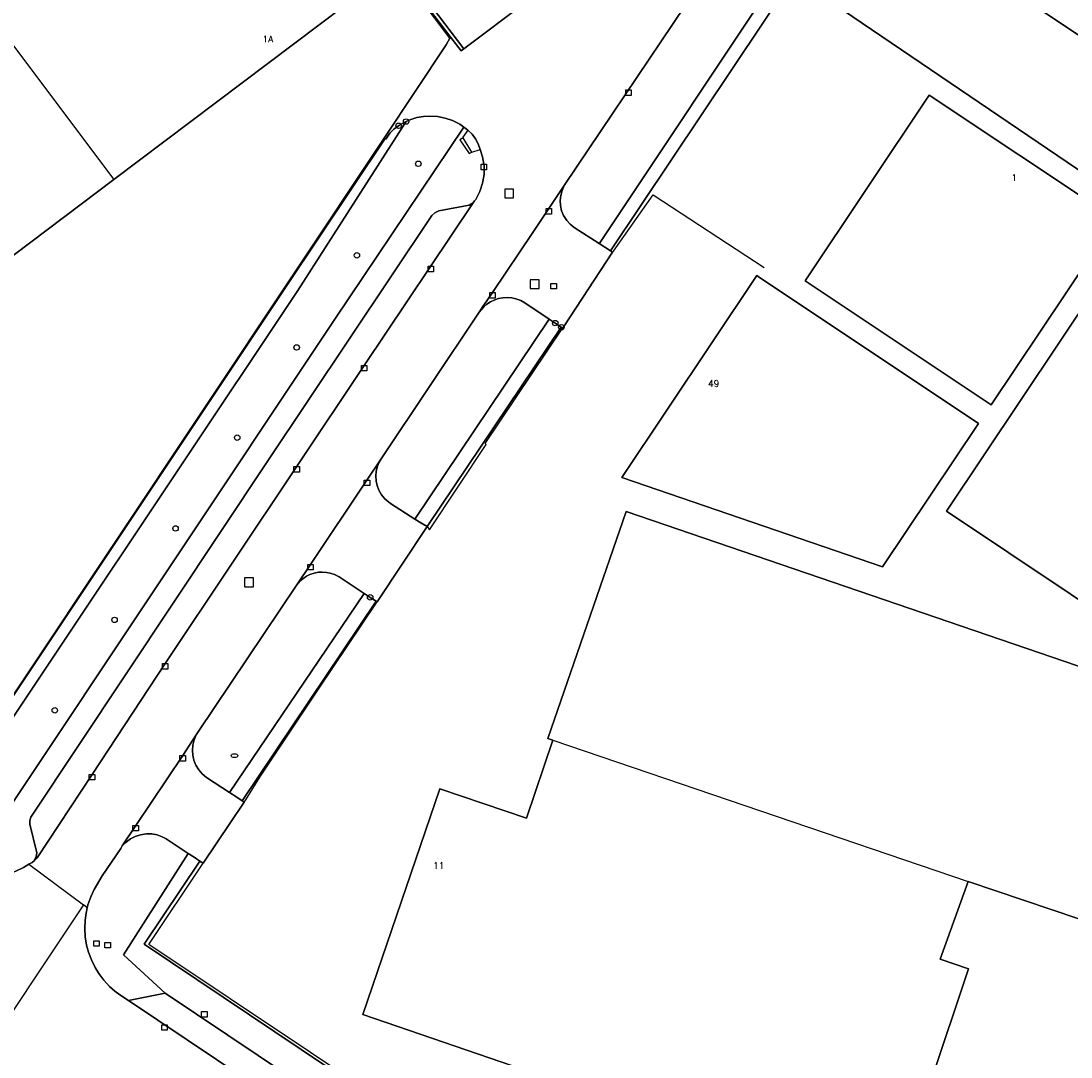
# Model space of a CAD drawing. Header units: metres. Extents: x 108000 to 109000, y 423000 to 423600.
# Tile 68 of 88: x 108719 to 108815, y 423268 to 423363. Entities that reach past the tile are written whole.
import ezdxf

# ---------------------------------------------------------------- set-up
doc = ezdxf.new("R2010")
doc.units = ezdxf.units.M
doc.header["$MEASUREMENT"] = 0
for name, color, linetype in [('brandkraan _ -put', 10, 'Continuous'), ('Erf', 10, 'Continuous'), ('gesloten verharding', 10, 'Continuous'), ('groenvoorziening', 10, 'Continuous'), ('Hek', 10, 'Continuous'), ('Huisnummers', 10, 'Continuous'), ('Inrit', 10, 'Continuous'), ('inspectie- _rioolput', 10, 'Continuous'), ('kolk', 10, 'Continuous'), ('Muur', 10, 'Continuous'), ('onverhard', 10, 'Continuous'), ('open verharding', 10, 'Continuous'), ('pand', 10, 'Continuous'), ('Parkeervlak', 10, 'Continuous'), ('rijbaan lokale weg', 10, 'Continuous'), ('vegetatieobject', 10, 'Continuous'), ('Voetpad', 10, 'Continuous'), ('waterleidingput', 10, 'Continuous'), ('Wegmarkering', 10, 'Continuous')]:
    doc.layers.add(name, color=color, linetype=linetype)
doc.styles.get("Standard").update_dxf_attribs({"font": 'txt.shx'})

msp = doc.modelspace()

# ---------------------------------------------------------------- linework, layer by layer
at = {"layer": 'brandkraan _ -put', "color": 5}
msp.add_ellipse((108738.104, 423295.974), major_axis=(0.3, 0), ratio=0.583333, dxfattribs=at)
at = {"layer": 'Erf', "color": 52, "true_color": 0xd2d200}
for points in [[(108752.881, 423368.177), (108727.053, 423348.677), (108695.19, 423324.62), (108670.919, 423356.72), (108658.95, 423372.55)], [(108742.89, 423338.991), (108751.877, 423352.42), (108751.793, 423352.471), (108757.466, 423360.987), (108757.796, 423361.6), (108757.89, 423361.675), (108752.934, 423368.217)], [(108817.245, 423263.655), (108830.341, 423283.153), (108829.99, 423283.38), (108834.428, 423289.944), (108834.768, 423289.715), (108848.299, 423309.873), (108848.449, 423309.771), (108849.462, 423311.208), (108848.53, 423311.86), (108851.453, 423315.83), (108851.534, 423315.771), (108851.925, 423315.483), (108852.006, 423315.424), (108859.539, 423326.626), (108854.54, 423330.015), (108854.861, 423330.494), (108855.182, 423330.974), (108857.205, 423333.999), (108826.35, 423354.551), (108826.229, 423354.37), (108820.512, 423346.032), (108789.252, 423367.256), (108772.508, 423342.142)], [(108818.134, 423345.429), (108818.688, 423345.06), (108807.312, 423328.065), (108790.288, 423339.407), (108801.651, 423356.399), (108818.134, 423345.429)], [(108830.912, 423319.988), (108832.234, 423321.934), (108848.044, 423311.551), (108847.854, 423311.251), (108839.172, 423298.132), (108827.706, 423305.736), (108825.947, 423303.139), (108803.233, 423318.329), (108820.346, 423343.933), (108837.214, 423332.685), (108829.406, 423321.019), (108830.912, 423319.988)], [(108772.508, 423342.142), (108772.694, 423342.024), (108768.215, 423335.222), (108768.13, 423335.095), (108767.993, 423335.169), (108755.714, 423316.933), (108751.145, 423310.043), (108751.056, 423310.098), (108738.79, 423291.85), (108738.994, 423291.725), (108735.246, 423286.135), (108734.943, 423286.334), (108729.855, 423278.719), (108796.997, 423233.674)], [(108786.016, 423339.799), (108806.165, 423326.353), (108797.389, 423313.251), (108773.521, 423321.404), (108785.867, 423339.898), (108786.016, 423339.799)], [(108710.434, 423290.318), (108742.89, 423338.991)], [(108767.213, 423297.4), (108766.777, 423297.548), (108773.942, 423318.295), (108822.337, 423301.743), (108815.322, 423281.038), (108805.22, 423284.473), (108802.661, 423277.363), (108805.245, 423276.484), (108798.295, 423255.689), (108749.837, 423272.3), (108756.875, 423292.944), (108764.808, 423290.244), (108767.213, 423297.4)]]:
    msp.add_lwpolyline(points, dxfattribs=at)
at = {"layer": 'gesloten verharding', "color": 255}
msp.add_lwpolyline([(108758.938, 423372.75), (108756.203, 423370.685), (108759.097, 423366.842), (108758.834, 423366.644), (108755.939, 423370.486), (108753.198, 423368.416), (108759.089, 423360.64), (108764.838, 423364.956), (108758.938, 423372.75)], dxfattribs=at)
at = {"layer": 'groenvoorziening', "color": 3}
for points in [[(108804.197, 423369.307), (108826.35, 423354.551)], [(108781.551, 423367.933), (108768.265, 423348.117), (108768.069, 423347.686), (108767.941, 423347.23), (108767.891, 423346.76), (108767.918, 423346.289), (108768.024, 423345.828), (108768.203, 423345.39), (108768.493, 423344.935), (108768.814, 423344.587), (108769.187, 423344.297), (108771.47, 423342.816), (108771.525, 423342.899), (108788.257, 423368.038)], [(108759.07, 423353.47), (108758.7, 423353.73), (108758.056, 423354.065), (108757.372, 423354.305), (108756.66, 423354.447), (108755.936, 423354.488), (108755.393, 423354.451), (108754.769, 423354.337), (108754.248, 423354.178), (108753.801, 423353.982), (108753.689, 423353.807), (108743.896, 423338.517), (108710.786, 423288.94)], [(108716.676, 423289.958), (108747.275, 423335.9), (108759.07, 423353.47)], [(108766.881, 423335.913), (108764.649, 423337.407), (108764.282, 423337.607), (108763.824, 423337.774), (108763.483, 423337.847), (108763.067, 423337.884), (108762.649, 423337.862), (108762.239, 423337.784), (108761.907, 423337.675), (108761.529, 423337.497), (108761.18, 423337.268), (108760.914, 423337.042), (108760.498, 423336.55), (108751.512, 423323.121), (108751.344, 423322.829), (108751.186, 423322.449), (108751.07, 423321.984), (108751.033, 423321.574), (108751.062, 423321.096), (108751.148, 423320.694), (108751.319, 423320.246), (108751.56, 423319.831), (108751.865, 423319.462), (108752.377, 423319.042), (108754.61, 423317.602), (108766.881, 423335.913)], [(108749.972, 423310.814), (108747.682, 423312.327), (108747.256, 423312.546), (108746.867, 423312.676), (108746.531, 423312.742), (108746.122, 423312.769), (108745.78, 423312.748), (108745.377, 423312.67), (108744.989, 423312.537), (108744.683, 423312.385), (108744.341, 423312.157), (108744.083, 423311.932), (108743.81, 423311.608), (108734.791, 423298.15), (108734.586, 423297.869), (108734.41, 423297.411), (108734.296, 423296.937), (108734.259, 423296.451), (108734.29, 423296.034), (108734.397, 423295.558), (108734.58, 423295.105), (108734.832, 423294.688), (108735.148, 423294.316), (108735.556, 423293.973), (108737.653, 423292.596), (108749.972, 423310.814)], [(108733.879, 423287.033), (108731.857, 423288.362), (108731.486, 423288.56), (108731.023, 423288.724), (108730.54, 423288.813), (108730.049, 423288.824), (108729.494, 423288.741), (108729.028, 423288.587), (108728.592, 423288.36), (108728.198, 423288.068), (108727.839, 423287.726), (108727.701, 423287.486), (108726.013, 423284.969), (108725.273, 423283.742), (108724.95, 423283.047), (108724.7, 423282.323), (108724.636, 423282.048), (108724.525, 423281.577), (108724.437, 423280.926), (108724.406, 423280.161), (108724.453, 423279.396), (108724.579, 423278.64), (108724.747, 423278.005), (108725.013, 423277.287), (108725.351, 423276.599), (108725.695, 423276.04), (108726.156, 423275.428), (108726.678, 423274.867), (108727.168, 423274.43), (108727.605, 423274.101), (108728.409, 423273.565), (108731.772, 423274.262), (108727.954, 423277.761), (108733.879, 423287.033)]]:
    msp.add_lwpolyline(points, dxfattribs=at)
at = {"layer": 'Hek', "color": 30}
for p, q in [((108757.796, 423361.6), (108752.881, 423368.177)), ((108751.145, 423310.043), (108755.714, 423316.933)), ((108735.246, 423286.135), (108738.994, 423291.725))]:
    msp.add_line(p, q, dxfattribs=at)
for points in [[(108751.793, 423352.471), (108757.466, 423360.987), (108757.796, 423361.6)], [(108697.295, 423305.11), (108706.542, 423292.884), (108706.763, 423293.055), (108710.447, 423290.41), (108751.793, 423352.471)], [(108772.694, 423342.024), (108772.764, 423342.131), (108776.391, 423347.278), (108786.558, 423340.636)], [(108768.13, 423335.095), (108768.215, 423335.222), (108772.694, 423342.024)], [(108755.714, 423316.933), (108755.926, 423316.645), (108761.129, 423324.451), (108761.04, 423324.531), (108768.13, 423335.095)], [(108738.994, 423291.725), (108739.143, 423291.948), (108740.417, 423294.016), (108745.785, 423302.067), (108751.145, 423310.043)], [(108813.127, 423258.154), (108796.941, 423234.146), (108730.257, 423278.693), (108735.246, 423286.135)]]:
    msp.add_lwpolyline(points, dxfattribs=at)
at = {"layer": 'Inrit', "color": 255}
for points in [[(108767.437, 423335.541), (108767.993, 423335.169), (108768.13, 423335.095), (108768.215, 423335.222), (108772.694, 423342.024), (108772.508, 423342.142), (108771.989, 423342.479), (108771.47, 423342.816), (108769.187, 423344.297), (108768.814, 423344.587), (108768.493, 423344.935), (108768.203, 423345.39), (108768.024, 423345.828), (108767.918, 423346.289), (108767.891, 423346.76), (108767.941, 423347.23), (108768.069, 423347.686), (108768.265, 423348.117), (108766.857, 423346.02), (108765.384, 423343.826), (108761.697, 423338.335), (108760.92, 423337.178), (108760.894, 423337.14), (108760.498, 423336.55), (108760.914, 423337.042), (108761.18, 423337.268), (108761.529, 423337.497), (108761.907, 423337.675), (108762.239, 423337.784), (108762.649, 423337.862), (108763.067, 423337.884), (108763.483, 423337.847), (108763.824, 423337.774), (108764.282, 423337.607), (108764.649, 423337.407), (108766.881, 423335.913), (108767.437, 423335.541)], [(108750.514, 423310.456), (108751.056, 423310.098), (108751.145, 423310.043), (108755.714, 423316.933), (108755.162, 423317.268), (108754.61, 423317.602), (108752.377, 423319.042), (108751.865, 423319.462), (108751.56, 423319.831), (108751.319, 423320.246), (108751.148, 423320.694), (108751.062, 423321.096), (108751.033, 423321.574), (108751.07, 423321.984), (108751.186, 423322.449), (108751.344, 423322.829), (108751.512, 423323.121), (108750.218, 423321.186), (108745.054, 423313.468), (108743.81, 423311.608), (108744.083, 423311.932), (108744.341, 423312.157), (108744.683, 423312.385), (108744.989, 423312.537), (108745.377, 423312.67), (108745.78, 423312.748), (108746.122, 423312.769), (108746.531, 423312.742), (108746.867, 423312.676), (108747.256, 423312.546), (108747.682, 423312.327), (108749.972, 423310.814), (108750.514, 423310.456)], [(108738.994, 423291.725), (108738.79, 423291.85), (108738.222, 423292.223), (108737.653, 423292.596), (108735.556, 423293.973), (108735.148, 423294.316), (108734.832, 423294.688), (108734.58, 423295.105), (108734.397, 423295.558), (108734.29, 423296.034), (108734.259, 423296.451), (108734.296, 423296.937), (108734.41, 423297.411), (108734.586, 423297.869), (108733.368, 423295.982), (108729.064, 423289.595), (108727.839, 423287.726), (108728.198, 423288.068), (108728.592, 423288.36), (108729.028, 423288.587), (108729.494, 423288.741), (108730.049, 423288.824), (108730.54, 423288.813), (108731.023, 423288.724), (108731.486, 423288.56), (108731.857, 423288.362), (108733.879, 423287.033), (108734.411, 423286.684), (108734.943, 423286.334), (108735.246, 423286.135), (108738.994, 423291.725)]]:
    msp.add_lwpolyline(points, dxfattribs=at)
at = {"layer": 'inspectie- _rioolput', "color": 30}
for p, q in [((108763.631, 423347.808), (108762.831, 423347.808)), ((108762.831, 423347.808), (108762.831, 423347.008)), ((108763.631, 423347.008), (108763.631, 423347.808)), ((108762.831, 423347.008), (108763.631, 423347.008)), ((108765.959, 423339.514), (108765.159, 423339.514)), ((108765.159, 423339.514), (108765.159, 423338.714)), ((108765.959, 423338.714), (108765.959, 423339.514)), ((108765.159, 423338.714), (108765.959, 423338.714)), ((108739.831, 423312.227), (108739.031, 423312.227)), ((108739.031, 423312.227), (108739.031, 423311.427)), ((108739.831, 423311.427), (108739.831, 423312.227)), ((108739.031, 423311.427), (108739.831, 423311.427))]:
    msp.add_line(p, q, dxfattribs=at)
at = {"layer": 'kolk', "color": 30, "true_color": 0xf07a00}
for p, q in [((108773.886, 423356.367), (108773.886, 423356.867)), ((108773.886, 423356.867), (108774.386, 423356.867)), ((108774.386, 423356.867), (108774.386, 423356.367)), ((108774.386, 423356.367), (108773.886, 423356.367)), ((108760.658, 423349.57), (108760.658, 423350.07)), ((108760.658, 423350.07), (108761.158, 423350.07)), ((108761.158, 423350.07), (108761.158, 423349.57)), ((108761.158, 423349.57), (108760.658, 423349.57)), ((108766.607, 423345.52), (108766.607, 423346.02)), ((108766.607, 423346.02), (108767.107, 423346.02)), ((108767.107, 423345.52), (108766.607, 423345.52)), ((108767.107, 423346.02), (108767.107, 423345.52)), ((108755.805, 423340.238), (108755.805, 423340.738)), ((108755.805, 423340.738), (108756.305, 423340.738)), ((108756.305, 423340.738), (108756.305, 423340.238)), ((108756.305, 423340.238), (108755.805, 423340.238)), ((108767.044, 423338.669), (108767.044, 423339.169)), ((108767.044, 423339.169), (108767.544, 423339.169)), ((108767.544, 423338.669), (108767.044, 423338.669)), ((108767.544, 423339.169), (108767.544, 423338.669)), ((108761.447, 423337.835), (108761.447, 423338.335)), ((108761.447, 423338.335), (108761.947, 423338.335)), ((108761.947, 423337.835), (108761.447, 423337.835)), ((108761.947, 423338.335), (108761.947, 423337.835)), ((108749.72, 423331.162), (108749.72, 423331.662)), ((108749.72, 423331.662), (108750.22, 423331.662)), ((108750.22, 423331.162), (108749.72, 423331.162)), ((108750.22, 423331.662), (108750.22, 423331.162)), ((108743.546, 423321.917), (108743.546, 423322.417)), ((108743.546, 423322.417), (108744.046, 423322.417)), ((108744.046, 423322.417), (108744.046, 423321.917)), ((108744.046, 423321.917), (108743.546, 423321.917)), ((108749.968, 423320.686), (108749.968, 423321.186)), ((108749.968, 423321.186), (108750.468, 423321.186)), ((108750.468, 423321.186), (108750.468, 423320.686)), ((108750.468, 423320.686), (108749.968, 423320.686)), ((108744.804, 423312.968), (108744.804, 423313.468)), ((108744.804, 423313.468), (108745.304, 423313.468)), ((108745.304, 423312.968), (108744.804, 423312.968)), ((108745.304, 423313.468), (108745.304, 423312.968)), ((108731.509, 423303.894), (108731.509, 423304.394)), ((108731.509, 423304.394), (108732.009, 423304.394)), ((108732.009, 423303.894), (108731.509, 423303.894)), ((108732.009, 423304.394), (108732.009, 423303.894)), ((108733.118, 423295.482), (108733.118, 423295.982)), ((108733.118, 423295.982), (108733.618, 423295.982)), ((108733.618, 423295.482), (108733.118, 423295.482)), ((108733.618, 423295.982), (108733.618, 423295.482)), ((108724.823, 423293.753), (108724.823, 423294.253)), ((108724.823, 423294.253), (108725.323, 423294.253)), ((108725.323, 423293.753), (108724.823, 423293.753)), ((108725.323, 423294.253), (108725.323, 423293.753)), ((108728.814, 423289.095), (108728.814, 423289.595)), ((108728.814, 423289.595), (108729.314, 423289.595)), ((108729.314, 423289.595), (108729.314, 423289.095)), ((108729.314, 423289.095), (108728.814, 423289.095)), ((108731.456, 423270.854), (108731.456, 423271.354)), ((108731.456, 423271.354), (108731.956, 423271.354)), ((108731.956, 423271.354), (108731.956, 423270.854)), ((108731.956, 423270.854), (108731.456, 423270.854))]:
    msp.add_line(p, q, dxfattribs=at)
at = {"layer": 'Muur', "color": 12, "true_color": 0xd20000}
msp.add_lwpolyline([(108753.198, 423368.416), (108752.934, 423368.217), (108757.89, 423361.675), (108758.825, 423360.441), (108759.089, 423360.64), (108753.198, 423368.416)], dxfattribs=at)
at = {"layer": 'onverhard', "color": 255}
for points in [[(108788.257, 423368.038), (108771.525, 423342.899), (108771.47, 423342.816), (108771.989, 423342.479), (108772.508, 423342.142), (108789.252, 423367.256), (108788.754, 423367.647), (108788.257, 423368.038)], [(108753.801, 423353.982), (108753.196, 423353.651), (108753.118, 423353.593), (108752.687, 423353.271), (108752.311, 423352.92), (108751.955, 423352.364), (108751.877, 423352.42), (108742.89, 423338.991), (108710.434, 423290.318), (108707.052, 423292.582), (108706.655, 423292.593), (108706.601, 423292.571), (108706.387, 423292.488), (108706.285, 423292.448), (108706.007, 423292.18), (108710.786, 423288.94), (108743.896, 423338.517), (108753.689, 423353.807), (108753.801, 423353.982)], [(108767.993, 423335.169), (108767.437, 423335.541), (108766.881, 423335.913), (108754.61, 423317.602), (108755.162, 423317.268), (108755.714, 423316.933), (108767.993, 423335.169)], [(108750.514, 423310.456), (108749.972, 423310.814), (108737.653, 423292.596), (108738.222, 423292.223), (108738.79, 423291.85), (108751.056, 423310.098), (108750.514, 423310.456)], [(108796.997, 423233.674), (108729.855, 423278.719), (108734.943, 423286.334), (108734.411, 423286.684), (108733.879, 423287.033), (108727.954, 423277.761), (108731.772, 423274.262), (108794.349, 423232.285)]]:
    msp.add_lwpolyline(points, dxfattribs=at)
at = {"layer": 'open verharding', "color": 255}
msp.add_lwpolyline([(108804.197, 423369.307), (108806.049, 423372.068), (108800.961, 423375.503), (108800.803, 423374.895), (108800.56, 423374.392), (108798.438, 423371.238), (108794.795, 423373.524), (108792.382, 423369.965), (108791.45, 423370.617), (108789.252, 423367.256), (108820.512, 423346.032), (108826.229, 423354.37), (108826.35, 423354.551), (108804.197, 423369.307)], dxfattribs=at)
at = {"layer": 'pand', "color": 1}
for p, q in [((108690.95, 423396.807), (108727.053, 423348.677)), ((108767.213, 423297.4), (108805.22, 423284.473))]:
    msp.add_line(p, q, dxfattribs=at)
for points in [[(108727.053, 423348.677), (108752.881, 423368.177), (108752.934, 423368.217), (108753.198, 423368.416), (108755.939, 423370.486), (108756.203, 423370.685), (108758.938, 423372.75), (108759.202, 423372.949), (108759.23, 423372.97), (108758.943, 423373.351), (108722.96, 423421.045), (108722.793, 423420.919), (108690.95, 423396.807)], [(108690.95, 423396.807), (108684.684, 423392.063), (108669.182, 423412.537), (108643.905, 423393.35), (108643.72, 423393.21), (108659.14, 423372.88), (108658.95, 423372.55), (108670.919, 423356.72), (108695.19, 423324.62), (108727.053, 423348.677)], [(108818.134, 423345.429), (108801.651, 423356.399), (108790.288, 423339.407), (108807.312, 423328.065), (108818.688, 423345.06), (108818.134, 423345.429)], [(108830.912, 423319.988), (108829.406, 423321.019), (108837.214, 423332.685), (108820.346, 423343.933), (108803.233, 423318.329), (108825.947, 423303.139), (108827.706, 423305.736)], [(108786.016, 423339.799), (108785.867, 423339.898), (108773.521, 423321.404), (108797.389, 423313.251), (108806.165, 423326.353), (108786.016, 423339.799)], [(108805.22, 423284.473), (108815.322, 423281.038), (108822.337, 423301.743), (108773.942, 423318.295), (108766.777, 423297.548), (108767.213, 423297.4)], [(108767.213, 423297.4), (108764.808, 423290.244), (108756.875, 423292.944), (108749.837, 423272.3), (108798.295, 423255.689), (108805.245, 423276.484), (108802.661, 423277.363), (108805.22, 423284.473)]]:
    msp.add_lwpolyline(points, dxfattribs=at)
at = {"layer": 'Parkeervlak', "color": 255}
for points in [[(108759.948, 423346.545), (108759.569, 423346.341), (108756.798, 423345.799), (108756.433, 423345.628), (108756.159, 423345.382), (108741.142, 423322.941), (108719.487, 423290.352), (108719.378, 423290.055), (108719.375, 423289.699), (108720.012, 423287.073), (108719.967, 423286.74), (108719.77, 423286.379), (108719.582, 423286.205), (108719.821, 423286.371), (108720.043, 423286.625), (108725.073, 423294.253), (108731.759, 423304.394), (108749.97, 423331.662), (108759.948, 423346.545)], [(108794.349, 423232.285), (108731.772, 423274.262), (108728.409, 423273.565), (108795.197, 423228.771), (108794.349, 423232.285)]]:
    msp.add_lwpolyline(points, dxfattribs=at)
at = {"layer": 'rijbaan lokale weg', "color": 255}
for p in [(108719.301, 423286.038), (108724.636, 423282.048)]:
    msp.add_line(p, (108724.281, 423282.325), dxfattribs=at)
for points in [[(108724.636, 423282.048), (108724.7, 423282.323), (108724.95, 423283.047), (108725.273, 423283.742), (108726.013, 423284.969), (108727.701, 423287.486), (108727.839, 423287.726), (108729.064, 423289.595), (108733.368, 423295.982), (108734.586, 423297.869), (108734.791, 423298.15), (108743.81, 423311.608), (108745.054, 423313.468), (108750.218, 423321.186), (108751.512, 423323.121), (108760.498, 423336.55), (108760.894, 423337.14), (108760.92, 423337.178), (108761.697, 423338.335), (108765.384, 423343.826), (108766.857, 423346.02), (108768.265, 423348.117), (108781.551, 423367.933)], [(108764.838, 423364.956), (108759.089, 423360.64), (108758.825, 423360.441), (108757.89, 423361.675), (108757.796, 423361.6), (108757.466, 423360.987), (108751.793, 423352.471), (108751.877, 423352.42), (108751.955, 423352.364), (108752.311, 423352.92), (108752.687, 423353.271), (108753.118, 423353.593), (108753.196, 423353.651), (108753.801, 423353.982), (108754.248, 423354.178), (108754.769, 423354.337), (108755.393, 423354.451), (108755.936, 423354.488), (108756.66, 423354.447), (108757.372, 423354.305), (108758.056, 423354.065), (108758.7, 423353.73), (108759.07, 423353.47), (108759.451, 423353.202), (108759.833, 423352.822), (108760.148, 423352.397), (108760.397, 423351.931), (108760.574, 423351.432), (108760.796, 423350.756), (108760.908, 423350.07), (108760.927, 423349.956), (108760.928, 423349.146), (108760.801, 423348.345), (108760.547, 423347.576), (108760.175, 423346.856), (108760.062, 423346.715), (108759.948, 423346.545), (108749.97, 423331.662), (108731.759, 423304.394), (108725.073, 423294.253), (108720.043, 423286.625), (108719.821, 423286.371), (108719.582, 423286.205), (108719.301, 423286.038)], [(108719.301, 423286.038), (108718.806, 423285.745), (108718.089, 423285.393), (108717.931, 423285.329)], [(108724.281, 423282.325), (108719.718, 423275.468), (108711.807, 423263.581), (108711.081, 423262.49)], [(108795.197, 423228.771), (108728.409, 423273.565), (108727.605, 423274.101), (108727.168, 423274.43), (108726.678, 423274.867), (108726.156, 423275.428), (108725.695, 423276.04), (108725.351, 423276.599), (108725.013, 423277.287), (108724.747, 423278.005), (108724.579, 423278.64), (108724.453, 423279.396), (108724.406, 423280.161), (108724.437, 423280.926), (108724.525, 423281.577), (108724.636, 423282.048)]]:
    msp.add_lwpolyline(points, dxfattribs=at)
at = {"layer": 'vegetatieobject', "color": 3}
for centre in [(108753.118, 423353.593), (108753.801, 423353.982), (108754.917, 423350.117), (108749.302, 423341.745), (108767.437, 423335.541), (108767.993, 423335.169), (108743.786, 423333.316), (108738.35, 423325.065), (108732.712, 423316.759), (108750.514, 423310.456), (108750.514, 423310.456), (108727.134, 423308.394), (108721.663, 423300.115)]:
    msp.add_circle(centre, 0.25, dxfattribs=at)
at = {"layer": 'Voetpad', "color": 255}
for points in [[(108759.451, 423353.202), (108759.07, 423353.47), (108747.275, 423335.9), (108716.676, 423289.958)], [(108759.451, 423353.202), (108758.974, 423352.556), (108759.012, 423352.494), (108758.724, 423352.307), (108759.576, 423351.047), (108759.819, 423351.18), (108760.574, 423351.432)], [(108760.574, 423351.432), (108760.397, 423351.931), (108760.148, 423352.397), (108759.833, 423352.822), (108759.451, 423353.202)], [(108718.089, 423285.393), (108718.806, 423285.745), (108719.301, 423286.038), (108719.582, 423286.205), (108719.77, 423286.379), (108719.967, 423286.74), (108720.012, 423287.073), (108719.375, 423289.699), (108719.378, 423290.055), (108719.487, 423290.352), (108741.142, 423322.941), (108756.159, 423345.382), (108756.433, 423345.628), (108756.798, 423345.799), (108759.569, 423346.341), (108759.948, 423346.545), (108760.062, 423346.715), (108760.175, 423346.856), (108760.547, 423347.576), (108760.801, 423348.345), (108760.928, 423349.146), (108760.927, 423349.956), (108760.908, 423350.07), (108760.796, 423350.756), (108760.574, 423351.432)]]:
    msp.add_lwpolyline(points, dxfattribs=at)
at = {"layer": 'waterleidingput', "color": 254, "true_color": 0xd2d2d2}
for p, q in [((108725.227, 423278.549), (108725.227, 423279.049)), ((108725.227, 423279.049), (108725.727, 423279.049)), ((108725.727, 423279.049), (108725.727, 423278.549)), ((108725.727, 423278.549), (108725.227, 423278.549)), ((108726.252, 423278.381), (108726.252, 423278.881)), ((108726.252, 423278.881), (108726.752, 423278.881)), ((108726.752, 423278.381), (108726.252, 423278.381)), ((108726.752, 423278.881), (108726.752, 423278.381)), ((108735.094, 423272.062), (108735.094, 423272.562)), ((108735.094, 423272.562), (108735.594, 423272.562)), ((108735.594, 423272.562), (108735.594, 423272.062)), ((108735.594, 423272.062), (108735.094, 423272.062))]:
    msp.add_line(p, q, dxfattribs=at)
at = {"layer": 'Wegmarkering', "color": 255}
msp.add_line((108759.819, 423351.18), (108759.012, 423352.494), dxfattribs=at)

# ---------------------------------------------------------------- texts
at = {"layer": 'Huisnummers', "color": 255}
for s, p in [('1A', (108740.671, 423361.227)), ('1', (108809.166, 423348.549)), ('49', (108781.426, 423329.71)), ('11', (108756.277, 423285.633))]:
    msp.add_text(s, height=0.6, dxfattribs=at).set_placement(p)

doc.saveas('drawing.dxf')
